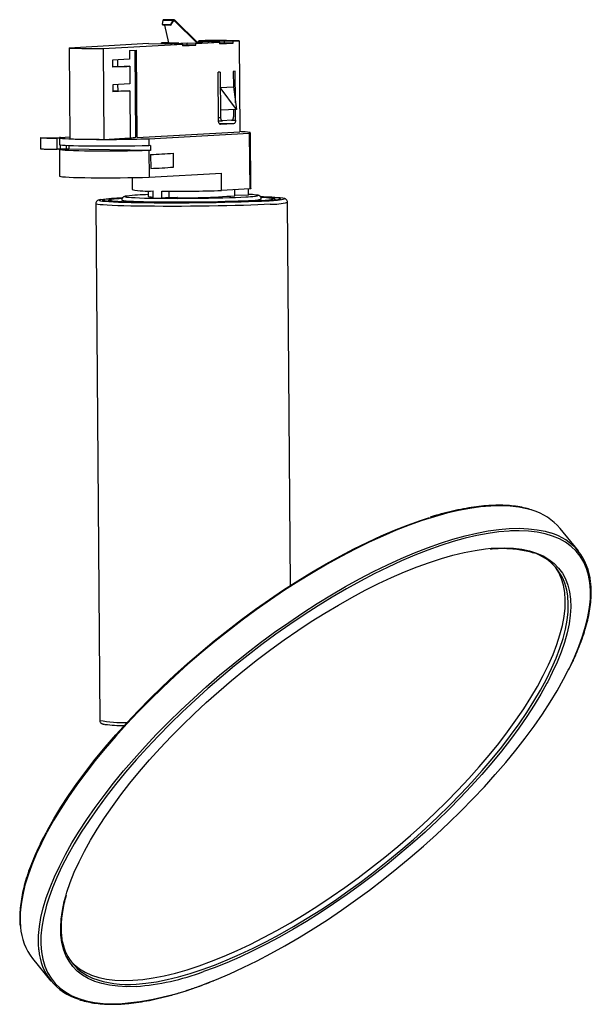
# Model space of a CAD drawing. Header units: millimetres. Extents: x -50 to 113, y -81 to 201.
import ezdxf

# ---------------------------------------------------------------- set-up
doc = ezdxf.new("R2010")
doc.units = ezdxf.units.MM

msp = doc.modelspace()

# ---------------------------------------------------------------- linework, layer by layer
at = {"color": 7, "linetype": 'Continuous', "lineweight": 25}
for p, q in [((-9.53, 200.03), (-9.37, 201.23)), ((-9.37, 201.23), (-6.45, 201.18)), ((-6.2, 201.35), (-9.32, 201.4)), ((-7.19, 199.99), (-6.45, 201.18)), ((-7.11, 199.84), (-6.37, 201.04)), ((-6.1, 201.09), (0.44, 194.64)), ((-6.04, 201.27), (0.67, 194.65)), ((-9.53, 200.03), (-7.19, 199.99)), ((-9.53, 200.03), (-9.51, 199.88)), ((-9.51, 199.88), (-7.11, 199.84)), ((-9, 199.87), (-7.8, 194.78)), ((-7.19, 199.99), (-7.11, 199.84)), ((-13.54, 194.56), (-36.33, 193.28)), ((-13.54, 194.56), (-8.64, 194.48)), ((-7.83, 194.88), (-9.8, 194.77)), ((-4.89, 194.69), (-9.8, 194.77)), ((-9.79, 194.5), (-9.8, 194.77)), ((-8.64, 194.48), (-4.89, 194.69)), ((-7.81, 194.81), (-8.14, 194.79)), ((-8.14, 194.79), (-7.81, 194.78)), ((-2.44, 194.65), (-6.19, 194.44)), ((0.01, 194.61), (-2.44, 194.65)), ((-2.44, 194.15), (-2.44, 194.65)), ((0.01, 194.61), (6.93, 195)), ((0.01, 194.11), (0.01, 194.61)), ((0.21, 195.11), (2.03, 195.08)), ((0.55, 194.65), (0.63, 194.65)), ((2.02, 194.73), (0.57, 194.75)), ((0.63, 194.65), (2.02, 194.73)), ((2.66, 195.47), (0.87, 195.37)), ((5.77, 195.29), (0.87, 195.37)), ((0.87, 195.1), (0.87, 195.37)), ((2.03, 195.08), (5.77, 195.29)), ((8.22, 195.25), (4.48, 195.04)), ((4.48, 195.04), (6.93, 195)), ((6.93, 194.5), (6.93, 195)), ((8.23, 194.75), (6.93, 194.68)), ((6.93, 194.5), (10.68, 194.71)), ((10.68, 195.21), (8.22, 195.25)), ((8.23, 194.75), (8.22, 195.25)), ((10.68, 194.71), (8.23, 194.75)), ((10.68, 195.21), (12.47, 195.31)), ((10.68, 194.71), (10.68, 195.21)), ((12.47, 195.31), (12.67, 169.33)), ((-36.33, 193.28), (-36.13, 167.3)), ((-26.53, 193.12), (-3.74, 194.4)), ((-26.53, 193.12), (-26.32, 167.14)), ((-18.98, 192.55), (-16.96, 192.66)), ((-18.98, 192.55), (-18.96, 190.05)), ((-17.17, 167.74), (-17.37, 192.64)), ((-16.76, 167.67), (-16.96, 192.66)), ((-6.19, 194.44), (-3.74, 194.4)), ((-3.73, 193.9), (-3.74, 194.4)), ((-2.44, 194.15), (-3.74, 194.08)), ((-3.73, 193.9), (0.01, 194.11)), ((0.01, 194.11), (-2.44, 194.15)), ((-18.96, 190.05), (-23.86, 189.77)), ((-23.86, 189.77), (-23.84, 187.77)), ((-22.34, 187.98), (-22.35, 189.86)), ((-18.94, 188.05), (-23.84, 187.77)), ((-22.34, 187.98), (-23.84, 187.89)), ((-18.94, 188.05), (-18.9, 183.05)), ((7, 186.4), (6.42, 186.37)), ((6.53, 172.38), (6.42, 186.37)), ((7, 186.4), (7.1, 173.41)), ((11.32, 186.64), (10.74, 186.61)), ((10.74, 186.61), (10.78, 182.15)), ((11.39, 177.56), (11.32, 186.64)), ((-18.9, 183.05), (-23.8, 182.78)), ((-23.8, 182.78), (-23.79, 180.78)), ((-18.89, 181.05), (-23.79, 180.78)), ((-22.28, 180.98), (-23.79, 180.9)), ((-22.28, 180.98), (-22.3, 182.86)), ((-18.89, 181.05), (-18.78, 167.56)), ((7.03, 181.94), (10.78, 182.15)), ((11.65, 175.64), (7.03, 181.94)), ((10.78, 182.15), (11.65, 175.64)), ((11.65, 175.64), (7.08, 175.45)), ((10.83, 175.61), (10.85, 173.62)), ((11.43, 172.65), (11.41, 175.63)), ((6.53, 172.46), (7.66, 172.44)), ((10.28, 172.59), (7.68, 172.44)), ((-16.76, 167.67), (12.67, 169.33)), ((10.86, 171.62), (7.11, 171.41)), ((-44.49, 167.56), (-44.46, 164.38)), ((-39.76, 167.43), (-39.76, 167.42)), ((-39.73, 164.23), (-39.76, 167.41)), ((-39.1, 167.59), (-39.08, 165.6)), ((-38.79, 167.71), (-36.13, 167.86)), ((-26.32, 167.14), (-18.78, 167.56)), ((-16.76, 167.81), (-17.17, 167.84)), ((-13.46, 167.3), (15.35, 168.92)), ((-13.46, 167.3), (-13.44, 165.3)), ((15.35, 168.92), (15.48, 152.93)), ((15.79, 153.04), (15.66, 169.03)), ((-39.07, 164.21), (-39.01, 156.6)), ((-38.85, 165.5), (-38.84, 164.31)), ((-37.11, 164.28), (-38.84, 164.31)), ((-37.12, 165.34), (-37.11, 164.28)), ((-36.39, 164.32), (-37.11, 164.28)), ((-36.4, 165.31), (-36.39, 164.32)), ((-12.96, 163.94), (-36.39, 164.32)), ((-12.97, 165.33), (-13.44, 165.3)), ((-12.96, 163.94), (-13.43, 163.92)), ((-13.43, 163.92), (-13.37, 156.31)), ((-12.97, 165.33), (-12.96, 163.94)), ((-12.95, 162.83), (-6.42, 163.2)), ((-12.95, 162.83), (-12.92, 158.83)), ((-6.39, 159.2), (-6.42, 163.2)), ((-18.24, 156.2), (-18.21, 152.77)), ((-13.37, 156.31), (7.39, 157.47)), ((7.42, 152.48), (7.39, 157.47)), ((-13.64, 152.41), (-13.63, 150.81)), ((-12.18, 150.38), (-12.19, 152.38)), ((-9.75, 150.34), (-9.76, 152.34)), ((-7.61, 150.48), (-7.62, 152.32)), ((15.48, 152.93), (7.42, 152.48)), ((11.23, 151.01), (11.22, 152.69)), ((15.1, 151.12), (15.08, 152.91)), ((-26.2, 149.56), (-26.23, 149.57)), ((-12.18, 150.38), (-9.75, 150.34)), ((-7.61, 150.48), (-9.75, 150.34)), ((-5.22, 150.48), (-5.3, 150.47)), ((15.1, 151.12), (11.23, 151.07)), ((23.85, 149.97), (23.84, 149.96)), ((-28.68, 148.69), (-27.51, 0.78)), ((27.19, 39.45), (26.32, 149.13)), ((109.67, 49.3), (104.42, 55.74)), ((-46.76, -67.42), (-41.51, -73.87))]:
    msp.add_line(p, q, dxfattribs=at)
at = {"color": 8, "linetype": 'Continuous', "lineweight": 25}
for p, q in [((-6.32, 201.1), (-6.1, 201.09)), ((6.52, 173.42), (7.1, 173.41)), ((10.49, 172.67), (11.43, 172.65)), ((10.86, 171.62), (6.7, 171.69)), ((7.07, 171.41), (7.11, 171.41)), ((-5.22, 150.47), (-5.26, 150.47))]:
    msp.add_line(p, q, dxfattribs=at)
at = {"color": 7, "linetype": 'Continuous', "lineweight": 25, "flags": 128}
for points in [[(-9.37, 201.23), (-9.36, 201.3), (-9.35, 201.35), (-9.34, 201.38), (-9.32, 201.39), (-9.32, 201.4)], [(-6.45, 201.18), (-6.4, 201.24), (-6.35, 201.29), (-6.3, 201.32), (-6.25, 201.34), (-6.19, 201.34), (-6.14, 201.33), (-6.09, 201.31), (-6.04, 201.27)], [(-6.37, 201.04), (-6.34, 201.08), (-6.31, 201.11), (-6.27, 201.13), (-6.24, 201.14), (-6.2, 201.14), (-6.16, 201.14), (-6.13, 201.12), (-6.1, 201.09)], [(7.11, 171.41), (7, 171.42), (6.89, 171.47), (6.79, 171.56), (6.7, 171.68), (6.63, 171.83), (6.58, 172), (6.54, 172.18), (6.53, 172.38)], [(7.1, 173.41), (7.11, 173.21), (7.15, 173.03), (7.2, 172.86), (7.27, 172.71), (7.36, 172.59), (7.46, 172.5), (7.57, 172.45), (7.68, 172.44)], [(10.28, 172.59), (10.39, 172.61), (10.5, 172.68), (10.6, 172.77), (10.68, 172.9), (10.75, 173.06), (10.81, 173.23), (10.84, 173.42), (10.85, 173.62)], [(11.43, 172.65), (11.42, 172.46), (11.39, 172.27), (11.34, 172.09), (11.27, 171.94), (11.18, 171.81), (11.08, 171.71), (10.97, 171.65), (10.86, 171.62)], [(15.35, 168.92), (15.62, 168.99), (15.63, 169.06), (15.38, 169.13), (14.88, 169.2), (14.12, 169.26), (13.13, 169.32), (12.67, 169.34)], [(-38.79, 167.71), (-39.06, 167.63), (-39.06, 167.56), (-38.79, 167.49), (-38.24, 167.42), (-37.43, 167.36), (-36.37, 167.3), (-35.08, 167.25), (-33.58, 167.21), (-31.9, 167.18)], [(-13.44, 165.3), (-15.37, 165.25), (-17.42, 165.21), (-19.53, 165.18), (-21.69, 165.15), (-23.85, 165.14), (-25.99, 165.14), (-28.06, 165.14), (-30.04, 165.16), (-31.88, 165.18), (-33.57, 165.21), (-35.07, 165.25), (-36.36, 165.3), (-37.42, 165.36), (-38.22, 165.42), (-38.77, 165.49), (-39.05, 165.56), (-39.08, 165.6)], [(-13.43, 163.92), (-15.36, 163.87), (-17.4, 163.83), (-19.52, 163.79), (-21.68, 163.77), (-23.84, 163.76), (-25.98, 163.75), (-28.05, 163.76), (-30.03, 163.77), (-31.87, 163.8), (-33.56, 163.83), (-35.06, 163.87), (-36.35, 163.92), (-37.4, 163.98), (-38.21, 164.04), (-38.76, 164.1), (-39.03, 164.18), (-39.03, 164.25), (-38.84, 164.31)], [(-39.01, 156.6), (-38.97, 156.56), (-38.7, 156.49), (-38.15, 156.43), (-37.34, 156.36), (-36.29, 156.31), (-35, 156.26), (-33.5, 156.22), (-31.81, 156.19), (-29.97, 156.16), (-27.99, 156.15), (-25.92, 156.14), (-23.78, 156.15), (-21.62, 156.16), (-19.46, 156.18), (-17.34, 156.22), (-15.3, 156.26), (-13.37, 156.31)], [(15.79, 153.04), (15.75, 153), (15.48, 152.93)], [(-27.58, 149.62), (-27.3, 149.55), (-26.74, 149.47), (-25.92, 149.39), (-24.87, 149.32), (-23.59, 149.25), (-22.1, 149.19), (-20.4, 149.13), (-18.52, 149.09), (-16.47, 149.05), (-14.27, 149.02), (-11.95, 149), (-9.53, 148.98), (-7.02, 148.98), (-4.46, 148.99), (-1.86, 149), (0.73, 149.02), (3.32, 149.05), (5.85, 149.09), (8.32, 149.14), (10.7, 149.2), (12.97, 149.26), (15.09, 149.32), (17.06, 149.4), (18.86, 149.48), (20.46, 149.56)], [(19.64, 149.57), (18.05, 149.49), (16.26, 149.41), (14.29, 149.34), (12.16, 149.27), (9.89, 149.21), (7.51, 149.16), (5.04, 149.11), (2.51, 149.08), (-0.06, 149.05), (-2.65, 149.03), (-5.21, 149.02), (-7.74, 149.02), (-10.2, 149.02), (-12.57, 149.04), (-14.82, 149.07), (-16.93, 149.1), (-18.88, 149.14), (-20.64, 149.19), (-22.21, 149.25), (-23.56, 149.31), (-24.69, 149.38), (-25.57, 149.46), (-26.2, 149.54), (-26.46, 149.59)], [(-24.39, 149.65), (-24.33, 149.63), (-23.91, 149.55), (-23.25, 149.48), (-22.34, 149.41), (-21.2, 149.34), (-19.85, 149.28), (-18.29, 149.23), (-16.54, 149.19), (-14.62, 149.15), (-12.56, 149.12), (-10.37, 149.11), (-8.08, 149.09), (-5.72, 149.09), (-3.31, 149.1), (-0.87, 149.12), (1.57, 149.14), (3.97, 149.17), (6.32, 149.22), (8.58, 149.26), (10.74, 149.32), (12.76, 149.38), (14.64, 149.45), (16.34, 149.52), (17.85, 149.6)], [(-21.19, 149.75), (-21.19, 149.74), (-21.02, 149.66), (-20.6, 149.59), (-19.93, 149.52), (-19.01, 149.46), (-17.86, 149.4), (-16.5, 149.35), (-14.93, 149.3), (-13.18, 149.27), (-11.28, 149.24), (-9.25, 149.22), (-7.11, 149.21), (-4.89, 149.21), (-2.63, 149.22), (-0.34, 149.23), (1.93, 149.26), (4.16, 149.29), (6.32, 149.34), (8.39, 149.39), (10.33, 149.44), (12.11, 149.5), (13.73, 149.57), (15.15, 149.64)], [(-20.13, 150.7), (-19.82, 150.63), (-19.25, 150.56), (-18.45, 150.5), (-17.4, 150.44), (-16.14, 150.39), (-14.68, 150.34), (-13.04, 150.31), (-11.23, 150.28), (-9.29, 150.26), (-7.24, 150.25), (-5.11, 150.24), (-2.92, 150.25), (-0.71, 150.26), (1.49, 150.29), (3.65, 150.32), (5.75, 150.36), (7.76, 150.41), (9.64, 150.46), (11.38, 150.52), (12.95, 150.59), (14.33, 150.66)], [(-42.81, -31.23), (-42.51, -30.68), (-40.67, -27.41), (-38.64, -24.08), (-36.43, -20.7), (-34.05, -17.29), (-31.5, -13.84), (-28.79, -10.37), (-25.94, -6.88), (-22.93, -3.4), (-19.8, 0.08), (-16.53, 3.55), (-13.14, 6.99), (-9.65, 10.4), (-6.05, 13.77), (-2.36, 17.09), (1.41, 20.34), (5.26, 23.53), (9.16, 26.64), (13.12, 29.67), (17.12, 32.6), (21.15, 35.43), (25.19, 38.16), (29.25, 40.77), (33.31, 43.25), (37.35, 45.61), (41.37, 47.83), (45.35, 49.91), (49.29, 51.84), (53.18, 53.62), (57, 55.24), (60.74, 56.7), (64.4, 58), (67, 58.84)], [(90.17, 55.02), (89.87, 55), (86.92, 54.75), (83.83, 54.32), (80.6, 53.71), (77.26, 52.93), (73.8, 51.97), (70.23, 50.84), (66.57, 49.54), (62.83, 48.08), (59.01, 46.46), (55.13, 44.68), (51.18, 42.75), (47.2, 40.67), (43.18, 38.45), (39.14, 36.09), (35.08, 33.61), (31.03, 31), (26.98, 28.27), (22.95, 25.44), (18.95, 22.51), (15, 19.48), (11.09, 16.37), (7.25, 13.18), (3.48, 9.93), (-0.21, 6.61), (-3.81, 3.24), (-7.31, -0.17), (-10.7, -3.61), (-13.96, -7.08), (-17.1, -10.56), (-20.1, -14.04), (-22.96, -17.53), (-25.67, -21), (-28.21, -24.45), (-30.59, -27.86), (-32.8, -31.24), (-34.83, -34.57), (-36.68, -37.84), (-38.34, -41.04), (-39.8, -44.17), (-41.07, -47.21), (-42.14, -50.16), (-42.76, -52.14)], [(-37.26, -49.53), (-36.93, -48.41), (-35.97, -45.61), (-34.81, -42.71), (-33.45, -39.73), (-31.91, -36.68), (-30.17, -33.55), (-28.25, -30.37), (-26.16, -27.14), (-23.89, -23.86), (-21.46, -20.56), (-18.87, -17.23), (-16.13, -13.89), (-13.24, -10.54), (-10.22, -7.2), (-7.08, -3.88), (-3.81, -0.58), (-0.44, 2.68), (3.03, 5.9), (6.59, 9.07), (10.23, 12.18), (13.93, 15.22), (17.7, 18.17), (21.51, 21.04), (25.36, 23.82), (29.23, 26.49), (33.12, 29.05), (37.01, 31.49), (40.9, 33.81), (44.76, 36), (48.6, 38.04), (52.39, 39.95), (56.14, 41.7), (59.82, 43.3), (63.43, 44.75), (66.96, 46.03), (70.4, 47.14), (73.73, 48.08), (76.96, 48.86), (80.06, 49.45), (83.03, 49.87), (84.68, 50.04)], [(-17.99, -73.62), (-15.15, -73.38), (-12.17, -72.95), (-9.05, -72.35), (-5.82, -71.57), (-2.47, -70.62), (0.98, -69.49), (4.53, -68.2), (8.15, -66.74), (11.85, -65.13), (15.61, -63.35), (19.42, -61.43), (23.28, -59.36), (27.16, -57.16), (31.05, -54.82), (34.96, -52.35), (38.85, -49.77), (42.74, -47.08), (46.59, -44.28), (50.41, -41.38), (54.17, -38.4), (57.88, -35.35), (61.51, -32.22), (65.07, -29.03), (68.53, -25.79), (71.89, -22.51), (75.14, -19.19), (78.26, -15.85), (81.26, -12.5), (84.12, -9.15), (86.83, -5.8), (89.39, -2.47), (91.79, 0.84), (94.01, 4.12), (96.06, 7.35), (97.93, 10.52), (99.62, 13.63), (101.11, 16.68), (102.4, 19.64), (103.5, 22.51), (104.39, 25.28), (105.08, 27.95), (105.56, 30.51), (105.84, 32.95), (105.9, 35.25), (105.76, 37.43), (105.4, 39.46), (104.84, 41.35), (104.07, 43.09), (103.09, 44.67), (103.02, 44.77)], [(5.22, -73.65), (5.92, -73.37), (9.74, -71.74), (13.63, -69.96), (17.57, -68.03), (21.55, -65.95), (25.57, -63.73), (29.61, -61.38), (33.67, -58.89), (37.72, -56.28), (41.77, -53.56), (45.8, -50.73), (49.8, -47.8), (53.76, -44.77), (57.66, -41.66), (61.5, -38.47), (65.28, -35.21), (68.97, -31.9), (72.56, -28.53), (76.06, -25.12), (79.45, -21.68), (82.72, -18.21), (85.85, -14.73), (88.86, -11.24), (91.71, -7.76), (94.42, -4.29), (96.97, -0.84), (99.35, 2.58), (101.55, 5.95), (103.58, 9.28), (105.43, 12.55), (106.77, 15.11)], [(100.89, 11.82), (100.66, 11.39), (98.92, 8.27), (97, 5.09), (94.91, 1.85), (92.64, -1.42), (90.21, -4.73), (87.62, -8.06), (84.88, -11.4), (81.99, -14.74), (78.97, -18.08), (75.83, -21.4), (72.57, -24.7), (69.19, -27.97), (65.72, -31.19), (62.16, -34.36), (58.53, -37.47), (54.82, -40.5), (51.06, -43.46), (47.24, -46.33), (43.4, -49.11), (39.52, -51.78), (35.63, -54.34), (31.74, -56.78), (27.86, -59.1), (23.99, -61.28), (20.15, -63.33), (16.36, -65.23), (12.61, -66.99), (8.93, -68.59), (5.32, -70.03), (2.26, -71.15)], [(-35.73, -68.27), (-34.83, -69.16), (-33.36, -70.33), (-31.7, -71.33), (-29.85, -72.16), (-27.82, -72.81), (-25.61, -73.28), (-23.23, -73.58), (-20.69, -73.69), (-17.99, -73.62)]]:
    msp.add_lwpolyline(points, dxfattribs=at)
at = {"color": 8, "linetype": 'Continuous', "lineweight": 25, "flags": 128}
for points in [[(-27.24, 149.87), (-27.49, 149.81), (-27.68, 149.72), (-27.62, 149.63), (-27.58, 149.62)], [(-26.46, 149.59), (-26.57, 149.62), (-26.69, 149.71), (-26.54, 149.8), (-26.13, 149.89), (-26.09, 149.9)], [(-24.14, 149.86), (-24.39, 149.8), (-24.49, 149.71), (-24.39, 149.65)], [(-19.77, 150.9), (-19.99, 150.85), (-20.19, 150.78), (-20.13, 150.7), (-20.13, 150.7)], [(17.04, 150.87), (17.14, 150.88), (17.59, 150.96), (17.79, 151.04), (17.74, 151.11), (17.42, 151.18), (17.36, 151.19)], [(22.02, 150.02), (22.11, 150.1), (21.95, 150.19), (21.72, 150.24)], [(23.77, 150.28), (23.82, 150.28), (24.2, 150.19), (24.31, 150.1), (24.16, 150.02), (24.09, 149.99)], [(25.2, 150.04), (25.3, 150.1), (25.24, 150.18), (25, 150.25)], [(21.29, 148.55), (19.65, 148.46), (17.82, 148.38), (15.81, 148.31), (13.65, 148.24), (11.34, 148.17), (8.92, 148.12), (6.41, 148.07), (3.82, 148.03), (1.19, 147.99), (-1.47, 147.97), (-4.12, 147.95), (-6.74, 147.95), (-9.32, 147.95), (-11.82, 147.96), (-14.21, 147.98), (-16.49, 148.01), (-18.62, 148.05), (-20.59, 148.09), (-22.38, 148.14), (-23.97, 148.2), (-25.35, 148.27), (-26.51, 148.34), (-27.42, 148.42), (-28.09, 148.5), (-28.51, 148.59), (-28.68, 148.68), (-28.68, 148.69)], [(96.43, 60.94), (94.93, 61.36), (92.6, 61.83), (90.1, 62.12), (87.43, 62.22), (84.62, 62.15), (81.65, 61.9), (78.54, 61.47), (75.3, 60.86), (71.94, 60.07), (68.46, 59.1), (64.88, 57.97), (61.2, 56.67), (57.44, 55.2), (53.6, 53.56), (49.69, 51.78), (45.73, 49.83), (41.72, 47.74), (37.69, 45.51), (33.62, 43.14), (29.55, 40.65), (25.47, 38.02), (21.4, 35.29), (17.35, 32.44), (13.33, 29.49), (9.36, 26.45), (5.43, 23.32), (1.57, 20.12), (-2.23, 16.85), (-5.93, 13.51), (-9.55, 10.13), (-13.07, 6.7), (-16.47, 3.24), (-19.75, -0.25), (-22.91, -3.74), (-25.93, -7.25), (-28.8, -10.75), (-31.52, -14.24), (-34.08, -17.71), (-36.47, -21.14), (-38.69, -24.53), (-40.73, -27.88), (-42.59, -31.16), (-44.25, -34.38), (-45.73, -37.53), (-47, -40.59), (-48.08, -43.55), (-48.95, -46.42), (-49.61, -49.18), (-50.06, -51.82), (-50.31, -54.35), (-50.35, -56.74), (-50.24, -58.39)], [(-44.99, -64.87), (-45.1, -63.18), (-45.06, -60.79), (-44.81, -58.27), (-44.36, -55.62), (-43.7, -52.86), (-42.83, -50), (-41.75, -47.03), (-40.48, -43.97), (-39, -40.83), (-37.34, -37.61), (-35.48, -34.32), (-33.44, -30.98), (-31.22, -27.58), (-28.83, -24.15), (-26.27, -20.68), (-23.55, -17.19), (-20.68, -13.69), (-17.66, -10.19), (-14.5, -6.69), (-11.22, -3.2), (-7.82, 0.26), (-4.3, 3.68), (-0.68, 7.07), (3.02, 10.4), (6.82, 13.68), (10.68, 16.88), (14.61, 20.01), (18.58, 23.05), (22.6, 26), (26.65, 28.84), (30.72, 31.58), (34.8, 34.2), (38.87, 36.7), (42.94, 39.07), (46.97, 41.3), (50.98, 43.39), (54.94, 45.33), (58.85, 47.12), (62.69, 48.75), (66.45, 50.22), (70.13, 51.53), (73.71, 52.66), (77.19, 53.62), (80.55, 54.41), (83.79, 55.02), (86.9, 55.45), (89.86, 55.71), (92.68, 55.78), (95.35, 55.67), (97.85, 55.38), (100.18, 54.92), (101.68, 54.49)], [(106.77, 15.11), (107.09, 15.75), (108.55, 18.88), (109.82, 21.92), (110.89, 24.88), (111.76, 27.73), (112.42, 30.47), (112.87, 33.1), (113.12, 35.61), (113.15, 37.99), (112.98, 40.24), (112.6, 42.35), (112.01, 44.31), (111.22, 46.12), (110.22, 47.78), (109.02, 49.27), (107.62, 50.6), (106.03, 51.76), (104.25, 52.75), (102.28, 53.57), (100.14, 54.21), (97.82, 54.68), (95.33, 54.97), (92.68, 55.07), (90.17, 55.02)], [(84.68, 50.04), (85.87, 50.12), (88.55, 50.19), (91.09, 50.07), (93.46, 49.78), (95.67, 49.32), (97.7, 48.68), (99.56, 47.86), (101.23, 46.87), (102.71, 45.72), (103.99, 44.39), (105.08, 42.91), (105.97, 41.27), (106.65, 39.48), (107.13, 37.54), (107.41, 35.45), (107.47, 33.23), (107.33, 30.88), (106.99, 28.41), (106.43, 25.82), (105.68, 23.12), (104.72, 20.32), (103.56, 17.43), (102.2, 14.45), (100.89, 11.82)], [(-17.12, -74.7), (-14.28, -74.45), (-11.29, -74.03), (-8.18, -73.42), (-4.94, -72.65), (-1.59, -71.69), (1.86, -70.57), (5.4, -69.27), (9.03, -67.82), (12.73, -66.2), (16.49, -64.43), (20.3, -62.51), (24.15, -60.44), (28.03, -58.23), (31.93, -55.89), (35.83, -53.43), (39.73, -50.84), (43.61, -48.15), (47.47, -45.35), (51.28, -42.46), (55.05, -39.48), (58.75, -36.42), (62.39, -33.29), (65.94, -30.1), (69.4, -26.86), (72.76, -23.58), (76.01, -20.27), (79.14, -16.93), (82.14, -13.58), (85, -10.22), (87.71, -6.87), (90.26, -3.54), (92.66, -0.23), (94.89, 3.04), (96.94, 6.27), (98.81, 9.45), (100.49, 12.56), (101.98, 15.6), (103.28, 18.56), (104.38, 21.43), (105.27, 24.21), (105.96, 26.88), (106.44, 29.44), (106.71, 31.87), (106.78, 34.18), (106.63, 36.36), (106.54, 37.03)], [(-17.11, -75.4), (-19.8, -75.47), (-22.34, -75.36), (-24.71, -75.07), (-26.92, -74.6), (-28.95, -73.96), (-30.81, -73.15), (-32.47, -72.16), (-33.95, -71), (-35.24, -69.68), (-36.33, -68.2), (-37.22, -66.56), (-37.9, -64.76), (-38.38, -62.82), (-38.66, -60.74), (-38.72, -58.52), (-38.58, -56.17), (-38.24, -53.69), (-37.68, -51.1), (-37.26, -49.53)], [(-42.76, -52.14), (-43, -53.01), (-43.67, -55.76), (-44.12, -58.39), (-44.36, -60.9), (-44.4, -63.28), (-44.23, -65.53), (-43.85, -67.63), (-43.26, -69.6), (-42.46, -71.41), (-41.47, -73.06), (-40.27, -74.55), (-38.87, -75.88), (-37.28, -77.05), (-35.5, -78.04), (-33.53, -78.86), (-31.38, -79.5), (-29.06, -79.96), (-26.57, -80.25), (-23.92, -80.36), (-21.12, -80.29)]]:
    msp.add_lwpolyline(points, dxfattribs=at)
at = {"color": 7, "linetype": 'Continuous', "lineweight": 25}
for centre, radius, start, end in [((3.68, -45.47), 240.94, 87.91, 90.2419), ((-27.54, 434.49), 241.37, 267.9121, 270.2398), ((-23.71, 331.43), 143.46, 270.5473, 271.9032), ((-23.65, 324.43), 143.46, 270.5473, 271.9032), ((-29.79, 319.83), 152.67, 267.6225, 269.2102), ((-25.62, 616.75), 449.62, 269.1993, 271.5494), ((-26.51, 519.02), 351.88, 269.1225, 270.0303), ((-18.63, 174.86), 7.27, 268.7905, 281.5355), ((-14.47, 248.1), 85.29, 271.0228, 275.4129), ((-14.44, 244.11), 85.29, 271.0228, 275.4129), ((-13.76, 174.58), 22.26, 258.4622, 274.0397), ((-4.85, 611.13), 458.82, 269.3867, 271.5331), ((-19.79, 94.04), 56.32, 91.3275, 97.6034), ((-18.71, 88.51), 61.83, 92.1645, 96.8602), ((-20.03, 123.61), 26.58, 92.4911, 98.8866), ((-12.53, 87.42), 63.89, 90.9851, 96.5003), ((-12.35, 155.02), 4.41, 253.0981, 272.2104), ((-8.7, 227.79), 77.39, 269.8598, 272.5491), ((-2.61, 313.55), 163.13, 268.2454, 274.8701), ((12.26, 194.37), 43.76, 272.711, 276.2737), ((14.14, 124.49), 26.9, 83.1366, 87.968), ((15.62, 161.61), 11.98, 267.7424, 285.436), ((17.75, 171.41), 21.81, 270.2527, 281.2915), ((17.74, 96.16), 54.46, 83.645, 89.0463), ((18.08, 92.54), 58.13, 83.165, 89.4332), ((17.62, 118.2), 32.3, 82.7164, 87.8616), ((18.65, 183.6), 34.04, 271.6689, 279.1912), ((20.18, 176.17), 26.61, 270.6041, 280.8708), ((91.71, 44.93), 16.69, 40.3828, 73.585), ((97.32, 39.23), 15.87, 4.2211, 74.0508), ((92.31, 35.17), 14.35, 7.4702, 72.7405), ((-19.78, 53.27), 54, 263.3689, 269.1905), ((-33.5, -57.11), 16.79, 184.3587, 217.8722), ((-24.41, -59.95), 14.03, 191.5878, 248.4861), ((-29.14, -63.79), 15.88, 183.8941, 254.0612)]:
    msp.add_arc(centre, radius, start, end, dxfattribs=at)
at = {"color": 8, "linetype": 'Continuous', "lineweight": 25}
for centre, radius, start, end in [((21.57, 168.25), 19.71, 269.1891, 283.9522), ((-21.1, 33.52), 33.36, 258.9228, 272.4035), ((-19.68, -47.05), 27.77, 249.1641, 275.2825), ((-22.8, -3.28), 72.35, 274.5076, 290.2685), ((-28.79, 5.74), 86.37, 275.0939, 293.1865)]:
    msp.add_arc(centre, radius, start, end, dxfattribs=at)
at = {"color": 7, "linetype": 'Continuous', "lineweight": 25}
for points, knots in [([(-39.78, 167.41), (-39.77, 167.4), (-39.75, 167.4), (-39.85, 167.39), (-39.93, 167.38), (-40.04, 167.38), (-40.23, 167.38), (-40.5, 167.38), (-40.93, 167.38), (-41.68, 167.4), (-42.7, 167.42), (-43.68, 167.47), (-44.31, 167.52), (-44.53, 167.55), (-44.45, 167.58), (-44.33, 167.59), (-44.14, 167.6), (-43.89, 167.61), (-43.6, 167.61), (-43.13, 167.61), (-42.48, 167.6), (-41.32, 167.59), (-40.19, 167.57), (-39.36, 167.55), (-39.1, 167.55)], [0, 0, 0, 0, 0.033836, 0.042401, 0.04974, 0.056894, 0.06482, 0.083454, 0.107656, 0.155527, 0.259218, 0.37979, 0.487634, 0.572499, 0.598153, 0.61949, 0.635274, 0.650767, 0.668134, 0.688502, 0.738818, 0.799955, 0.937523, 1, 1, 1, 1]), ([(-39.1, 167.49), (-39.12, 167.49), (-39.19, 167.49), (-39.3, 167.49), (-39.45, 167.49), (-39.58, 167.48), (-39.7, 167.47), (-39.73, 167.46), (-39.75, 167.45)], [0, 0, 0, 0, 0.058402, 0.145983, 0.229304, 0.404096, 0.617555, 1, 1, 1, 1]), ([(-39.75, 164.23), (-39.74, 164.22), (-39.73, 164.21), (-39.82, 164.2), (-39.91, 164.2), (-40.02, 164.2), (-40.2, 164.19), (-40.47, 164.2), (-40.9, 164.2), (-41.66, 164.21), (-42.68, 164.24), (-43.65, 164.28), (-44.31, 164.33), (-44.4, 164.36), (-44.44, 164.38)], [0, 0, 0, 0, 0.059879, 0.075036, 0.088022, 0.100683, 0.114709, 0.147685, 0.190515, 0.27523, 0.458729, 0.672099, 0.862946, 1, 1, 1, 1]), ([(-38.84, 164.31), (-38.89, 164.31), (-38.99, 164.31), (-39.14, 164.31), (-39.28, 164.31), (-39.43, 164.31), (-39.56, 164.3), (-39.67, 164.29), (-39.74, 164.27), (-39.73, 164.26), (-39.73, 164.25)], [0, 0, 0, 0, 0.085886, 0.153578, 0.210365, 0.26439, 0.377725, 0.51613, 0.764107, 1, 1, 1, 1]), ([(-27.41, 149.85), (-27.48, 149.83), (-27.66, 149.8), (-27.86, 149.74), (-28.09, 149.65), (-28.33, 149.49), (-28.57, 149.21), (-28.71, 148.87), (-28.67, 148.7), (-28.67, 148.68)], [0, 0, 0, 0, 0.1721559, 0.4436397, 0.624034, 0.7502914, 0.8653378, 0.981853, 1, 1, 1, 1]), ([(-24.33, 149.84), (-24.34, 149.84), (-24.46, 149.82), (-24.59, 149.79), (-24.82, 149.7), (-25.01, 149.63), (-25.15, 149.47), (-25.19, 149.43)], [0, 0, 0, 0, 0.013517, 0.430837, 0.68595, 0.91262, 1, 1, 1, 1]), ([(-19.91, 150.88), (-19.95, 150.88), (-20.12, 150.85), (-20.29, 150.81), (-20.53, 150.73), (-20.76, 150.61), (-21.02, 150.36), (-21.19, 150.03), (-21.17, 149.81), (-21.16, 149.75)], [0, 0, 0, 0, 0.077753, 0.405763, 0.580976, 0.721642, 0.834074, 0.947925, 1, 1, 1, 1]), ([(18.79, 150.08), (18.78, 150.2), (18.77, 150.46), (18.56, 150.75), (18.34, 150.93), (18.14, 151.03), (17.95, 151.1), (17.76, 151.15), (17.57, 151.17), (17.49, 151.18)], [0, 0, 0, 0, 0.092192, 0.192261, 0.288251, 0.402298, 0.554011, 0.797822, 1, 1, 1, 1]), ([(22.83, 149.81), (22.76, 149.87), (22.61, 150), (22.42, 150.08), (22.2, 150.16), (22.05, 150.2), (21.91, 150.22), (21.89, 150.22)], [0, 0, 0, 0, 0.1338711, 0.3062885, 0.5483097, 0.9547849, 1, 1, 1, 1]), ([(26.32, 149.09), (26.32, 149.1), (26.36, 149.25), (26.23, 149.58), (26.01, 149.88), (25.79, 150.04), (25.59, 150.13), (25.41, 150.19), (25.28, 150.22), (25.21, 150.23)], [0, 0, 0, 0, 0.001397, 0.147425, 0.272842, 0.403207, 0.563299, 0.795291, 1, 1, 1, 1]), ([(96.22, 61.06), (95.66, 61.23), (94.42, 61.61), (92.3, 62.01), (89.92, 62.29), (87.39, 62.4), (84.72, 62.35), (81.92, 62.14), (79, 61.76), (75.96, 61.23), (72.81, 60.53), (69.89, 59.78), (67.98, 59.2), (67.19, 58.96)], [0, 0, 0, 0, 0.077527, 0.172292, 0.267238, 0.362301, 0.457428, 0.552583, 0.647736, 0.742874, 0.837988, 0.933078, 1, 1, 1, 1]), ([(84.42, 49.89), (85.19, 49.94), (86.83, 50.06), (89.18, 50.05), (91.5, 49.89), (93.66, 49.57), (95.41, 49.19), (96.38, 48.85), (96.73, 48.72)], [0, 0, 0, 0, 0.160547, 0.343682, 0.526814, 0.709989, 0.893293, 1, 1, 1, 1]), ([(106.97, 15.37), (107.22, 15.86), (107.99, 17.37), (109.08, 19.81), (110.25, 22.7), (111.24, 25.5), (112.04, 28.21), (112.66, 30.83), (113.1, 33.35), (113.34, 35.77), (113.41, 38.06), (113.29, 39.48), (113.24, 40.18)], [0, 0, 0, 0, 0.051509, 0.157169, 0.262859, 0.368582, 0.474333, 0.580107, 0.68589, 0.791652, 0.897352, 1, 1, 1, 1]), ([(-27.48, 0.78), (-27.48, 0.68), (-27.48, 0.43), (-27.28, 0.12), (-27.05, -0.08), (-26.85, -0.19), (-26.63, -0.27), (-26.44, -0.32), (-26.25, -0.35), (-26.18, -0.36)], [0, 0, 0, 0, 0.073459, 0.180377, 0.284319, 0.404694, 0.569279, 0.835653, 1, 1, 1, 1]), ([(-42.95, -31.37), (-43.24, -31.9), (-44.07, -33.45), (-45.28, -35.96), (-46.57, -38.9), (-47.68, -41.75), (-48.6, -44.52), (-49.35, -47.21), (-49.91, -49.8), (-50.28, -52.29), (-50.46, -54.66), (-50.48, -56.62), (-50.36, -57.75), (-50.31, -58.16)], [0, 0, 0, 0, 0.050932, 0.149947, 0.248991, 0.348064, 0.447166, 0.546293, 0.64544, 0.744586, 0.843702, 0.942744, 1, 1, 1, 1]), ([(-38.05, -62.93), (-38.09, -62.79), (-38.28, -62.06), (-38.45, -60.6), (-38.55, -58.55), (-38.45, -56.38), (-38.17, -54.09), (-37.73, -51.74), (-37.29, -50.11), (-37.07, -49.31)], [0, 0, 0, 0, 0.038129, 0.200676, 0.362684, 0.524304, 0.685678, 0.846918, 1, 1, 1, 1]), ([(-1.76, -76.28), (-1.5, -76.2), (-0.11, -75.75), (2.18, -74.92), (4.24, -74.09), (5.11, -73.75)], [0, 0, 0, 0, 0.116235, 0.626282, 1, 1, 1, 1]), ([(-21.38, -80.43), (-20.9, -80.4), (-19.49, -80.3), (-17.05, -80.03), (-14.05, -79.55), (-10.94, -78.91), (-7.72, -78.11), (-4.66, -77.24), (-2.64, -76.57), (-1.76, -76.28)], [0, 0, 0, 0, 0.083469, 0.242327, 0.401171, 0.55998, 0.718747, 0.877471, 1, 1, 1, 1]), ([(-33.3, -79.19), (-33.2, -79.22), (-32.45, -79.5), (-30.89, -79.85), (-28.62, -80.25), (-26.18, -80.47), (-23.77, -80.53), (-22.12, -80.46), (-21.38, -80.43)], [0, 0, 0, 0, 0.02941, 0.230243, 0.431555, 0.633203, 0.835061, 1, 1, 1, 1])]:
    msp.add_open_spline(points, degree=3, knots=knots, dxfattribs=at)

doc.saveas('drawing.dxf')
